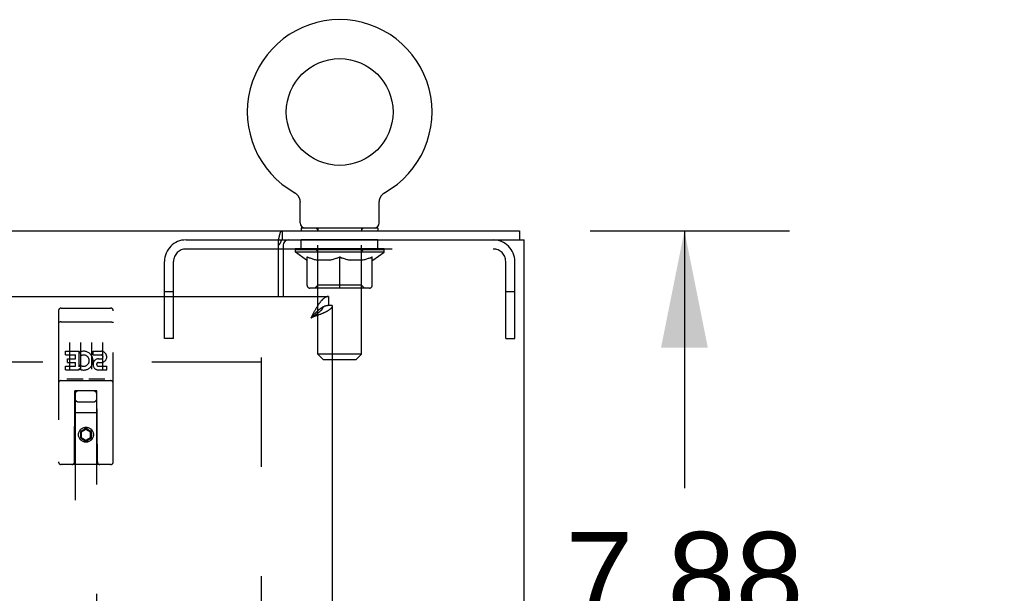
# Model space of a CAD drawing. Header units: inches. Extents: x 0 to 227, y 0 to 147.
# Tile 26 of 34: x 96 to 107, y 106 to 113. Entities that reach past the tile are written whole.
import ezdxf

# ---------------------------------------------------------------- set-up
doc = ezdxf.new("R2010")
doc.units = ezdxf.units.IN
doc.header["$LTSCALE"] = 12.466667
doc.header["$MEASUREMENT"] = 0
doc.linetypes.add('HIDDEN', pattern=[0.2, 0.1, -0.1])
doc.layers.get('0').update_dxf_attribs({"linetype": 'CONTINUOUS'})
for name, color, linetype in [('02___PRT_ALL_AXES', 7, 'CONTINUOUS'), ('DEFAULT_2', 8, 'HIDDEN'), ('DIMENSIONS', 7, 'CONTINUOUS')]:
    doc.layers.add(name, color=color, linetype=linetype)
doc.styles.get("Standard").update_dxf_attribs({"font": 'arial.ttf'})
doc.dimstyles.new('DIMSTYLE_1', dxfattribs={"dimtxt": 1, "dimasz": 1.333333, "dimexe": 0.09, "dimexo": 0.07, "dimgap": 0.0375, "dimtad": 0, "dimtih": 1, "dimtoh": 1, "dimzin": 4, "dimdsep": 46, "dimtxsty": 'Standard', "dimblk": '_FILLED', "dimblk1": '_FILLED', "dimblk2": '_FILLED', "dimcen": 0.09, "dimazin": 1, "dimtfac": 1, "dimtdec": 3, "dimtofl": 0, "dimtmove": 0, "dimatfit": 3, "dimldrblk": '_FILLED', "dimfxl": 0, "dimtolj": 1, "dimtzin": 4, "dimarcsym": 0})

# ---------------------------------------------------------------- blocks, each defined once
blk = doc.blocks.new('_FILLED')
at = {"color": 0, "linetype": 'ByBlock'}
blk.add_solid([(0, 0), (-1, 0.2), (-1, -0.2)], dxfattribs=at)
blk = doc.blocks.new('*D6')
at = {"layer": 'DIMENSIONS', "color": 2, "linetype": 'Continuous'}
for p, q in [((95.583, 88.991), (92.592, 88.991)), ((99.208, 88.991), (101.875, 88.991))]:
    blk.add_line(p, q, dxfattribs=at)
at = {"layer": 'DIMENSIONS', "color": 2, "linetype": 'Continuous', "xscale": 1.3333333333, "yscale": 1.3333333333, "zscale": 1.3333333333}
blk.add_blockref('_FILLED', (95.583, 88.991), dxfattribs=at)
at = {"layer": 'DIMENSIONS', "color": 2, "linetype": 'Continuous', "xscale": 1.3333333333, "yscale": 1.3333333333, "zscale": 1.3333333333, "rotation": 180}
blk.add_blockref('_FILLED', (99.208, 88.991), dxfattribs=at)
at = {"layer": 'DIMENSIONS', "color": 2, "linetype": 'Continuous', "insert": (92.092, 89.491), "char_height": 1, "width": 2.71747, "attachment_point": 3, "line_spacing_factor": 0.9}
blk.add_mtext('3.63', dxfattribs=at)
blk = doc.blocks.new('*D19')
at = {"layer": 'DIMENSIONS', "color": 2, "linetype": 'Continuous'}
for p, q in [((102.152, 110.304), (104.427, 110.304)), ((103.227, 110.304), (103.227, 107.366)), ((103.227, 102.428), (103.227, 105.366)), ((100.814, 102.428), (104.427, 102.428))]:
    blk.add_line(p, q, dxfattribs=at)
at = {"layer": 'DIMENSIONS', "color": 2, "linetype": 'Continuous', "xscale": 1.3333333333, "yscale": 1.3333333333, "zscale": 1.3333333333}
for p, rotation in [((103.227, 110.304), 90), ((103.227, 102.428), 270)]:
    blk.add_blockref('_FILLED', p, dxfattribs=dict(at, rotation=rotation))
at = {"layer": 'DIMENSIONS', "color": 2, "linetype": 'Continuous', "insert": (103.227, 106.866), "char_height": 1, "width": 2.71747, "attachment_point": 2, "line_spacing_factor": 0.9}
blk.add_mtext('7.88', dxfattribs=at)
blk = doc.blocks.new('*D20')
at = {"layer": 'DIMENSIONS', "color": 2, "linetype": 'Continuous'}
for p, q in [((100.021, 97.063), (100.021, 94.834)), ((100.021, 96.034), (97.354, 96.034)), ((101.396, 96.034), (103.661, 96.034))]:
    blk.add_line(p, q, dxfattribs=at)
at = {"layer": 'DIMENSIONS', "color": 2, "linetype": 'Continuous', "xscale": 1.3333333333, "yscale": 1.3333333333, "zscale": 1.3333333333}
blk.add_blockref('_FILLED', (100.021, 96.034), dxfattribs=at)
at = {"layer": 'DIMENSIONS', "color": 2, "linetype": 'Continuous', "xscale": 1.3333333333, "yscale": 1.3333333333, "zscale": 1.3333333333, "rotation": 180}
blk.add_blockref('_FILLED', (101.396, 96.034), dxfattribs=at)
at = {"layer": 'DIMENSIONS', "color": 2, "linetype": 'Continuous', "insert": (105.52, 96.534), "char_height": 1, "width": 2.71747, "attachment_point": 2, "line_spacing_factor": 0.9}
blk.add_mtext('1.37', dxfattribs=at)

msp = doc.modelspace()

# ---------------------------------------------------------------- linework, layer by layer
at = {"color": 7, "linetype": 'Continuous'}
for p, q in [((98.776, 110.738), (98.776, 110.738)), ((98.776, 110.738), (98.779, 110.737)), ((98.779, 110.737), (98.782, 110.735)), ((98.782, 110.735), (98.784, 110.734)), ((98.784, 110.734), (98.787, 110.731)), ((98.787, 110.731), (98.791, 110.729)), ((98.791, 110.729), (98.794, 110.726)), ((98.794, 110.726), (98.798, 110.723)), ((98.798, 110.723), (98.801, 110.72)), ((98.801, 110.72), (98.804, 110.717)), ((98.804, 110.717), (98.807, 110.714)), ((98.807, 110.714), (98.81, 110.71)), ((98.81, 110.71), (98.813, 110.707)), ((98.813, 110.707), (98.816, 110.703)), ((98.816, 110.703), (98.818, 110.7)), ((98.818, 110.7), (98.821, 110.696)), ((99.763, 110.696), (99.766, 110.7)), ((99.766, 110.7), (99.768, 110.703)), ((99.768, 110.703), (99.771, 110.707)), ((99.771, 110.707), (99.774, 110.71)), ((99.774, 110.71), (99.777, 110.714)), ((99.777, 110.714), (99.78, 110.717)), ((99.78, 110.717), (99.783, 110.72)), ((99.783, 110.72), (99.786, 110.723)), ((99.786, 110.723), (99.79, 110.726)), ((99.789, 110.726), (99.793, 110.729)), ((99.793, 110.729), (99.797, 110.731)), ((99.797, 110.731), (99.8, 110.734)), ((99.8, 110.734), (99.802, 110.735)), ((99.8, 110.734), (99.802, 110.735)), ((99.802, 110.735), (99.805, 110.737)), ((99.805, 110.737), (99.808, 110.738)), ((99.808, 110.738), (99.808, 110.738)), ((98.821, 110.696), (98.823, 110.692)), ((98.823, 110.692), (98.825, 110.688)), ((98.825, 110.688), (98.827, 110.684)), ((98.827, 110.684), (98.829, 110.68)), ((98.829, 110.68), (98.831, 110.676)), ((98.831, 110.676), (98.832, 110.672)), ((98.832, 110.672), (98.834, 110.668)), ((98.834, 110.668), (98.835, 110.664)), ((98.835, 110.664), (98.836, 110.659)), ((98.837, 110.655), (98.838, 110.651)), ((98.84, 110.394), (98.84, 110.629)), ((99.744, 110.629), (99.744, 110.633)), ((99.744, 110.394), (99.744, 110.629)), ((99.745, 110.642), (99.745, 110.646)), ((99.747, 110.655), (99.748, 110.66)), ((99.748, 110.659), (99.749, 110.664)), ((99.749, 110.664), (99.75, 110.668)), ((99.75, 110.668), (99.752, 110.672)), ((99.752, 110.672), (99.753, 110.676)), ((99.753, 110.676), (99.755, 110.68)), ((99.755, 110.68), (99.757, 110.684)), ((99.757, 110.684), (99.759, 110.688)), ((99.759, 110.688), (99.761, 110.692)), ((99.761, 110.692), (99.763, 110.696)), ((40.448, 110.304), (101.344, 110.304)), ((98.639, 110.2), (98.639, 110.304)), ((98.854, 110.334), (98.854, 110.304)), ((99.729, 110.334), (98.854, 110.334)), ((99.729, 110.334), (99.729, 110.304)), ((101.344, 110.304), (101.344, 110.2)), ((98.593, 109.554), (98.593, 110.207)), ((98.593, 110.096), (98.646, 110.096)), ((99.166, 109.554), (99.166, 109.45)), ((99.104, 109.434), (99.102, 109.432)), ((99.208, 109.45), (99.166, 109.45)), ((98.978, 109.325), (98.962, 109.307)), ((98.97, 109.312), (98.962, 109.307)), ((98.983, 109.32), (98.97, 109.312)), ((98.988, 109.336), (98.978, 109.325)), ((98.991, 109.325), (98.983, 109.32)), ((98.995, 109.343), (98.988, 109.336)), ((98.999, 109.331), (98.991, 109.325)), ((99.002, 109.35), (98.995, 109.343)), ((99.007, 109.336), (98.999, 109.331))]:
    msp.add_line(p, q, dxfattribs=at)
at = {"color": 3, "linetype": 'Continuous'}
for p, q in [((98.639, 110.2), (101.396, 110.2)), ((101.396, 50.408), (101.396, 110.2)), ((98.646, 110.137), (98.646, 109.554)), ((70.688, 109.554), (99.166, 109.554)), ((98.992, 109.363), (98.985, 109.351)), ((99.208, 109.45), (99.208, 51.158)), ((98.978, 109.338), (98.962, 109.307)), ((98.986, 109.316), (98.962, 109.307)), ((98.985, 109.351), (98.978, 109.338)), ((99.004, 109.323), (98.986, 109.316)), ((99.016, 109.327), (99.004, 109.323)), ((99.028, 109.332), (99.016, 109.327)), ((99.039, 109.336), (99.028, 109.332)), ((99.051, 109.34), (99.039, 109.336))]:
    msp.add_line(p, q, dxfattribs=at)
at = {"color": 7, "linetype": 'Continuous'}
for points in [[(98.836, 110.66), (98.837, 110.655), (98.838, 110.651), (98.839, 110.646), (98.839, 110.642), (98.84, 110.638), (98.84, 110.633), (98.84, 110.629)], [(98.839, 110.642), (98.84, 110.638), (98.84, 110.633)], [(99.744, 110.633), (99.744, 110.638), (99.745, 110.642), (99.745, 110.646), (99.746, 110.651), (99.747, 110.655)], [(98.605, 110.243), (98.607, 110.253), (98.609, 110.258), (98.61, 110.263), (98.611, 110.268), (98.613, 110.273), (98.614, 110.278), (98.616, 110.282), (98.617, 110.286), (98.619, 110.289), (98.621, 110.292), (98.623, 110.295), (98.625, 110.298), (98.627, 110.3), (98.63, 110.301), (98.632, 110.302), (98.634, 110.303), (98.637, 110.303), (98.639, 110.304)], [(98.593, 110.207), (98.595, 110.209), (98.596, 110.212), (98.597, 110.215), (98.599, 110.219), (98.6, 110.223), (98.602, 110.228), (98.603, 110.233), (98.604, 110.238), (98.605, 110.243)], [(99.102, 109.432), (99.1, 109.432), (99.097, 109.43), (99.094, 109.428), (99.091, 109.426), (99.087, 109.424), (99.084, 109.422), (99.081, 109.42), (99.077, 109.417), (99.074, 109.415), (99.071, 109.413), (99.068, 109.41), (99.064, 109.408), (99.061, 109.405), (99.058, 109.403), (99.054, 109.4), (99.051, 109.397), (99.048, 109.394), (99.044, 109.391), (99.041, 109.388), (99.038, 109.385), (99.035, 109.382), (99.031, 109.379), (99.028, 109.376), (99.025, 109.373), (99.021, 109.37), (99.018, 109.367), (99.015, 109.363), (99.011, 109.36), (99.008, 109.357), (99.002, 109.35)], [(99.102, 109.432), (99.102, 109.431), (99.101, 109.428), (99.1, 109.426), (99.098, 109.423), (99.097, 109.42), (99.096, 109.418), (99.094, 109.415), (99.093, 109.413), (99.091, 109.41), (99.089, 109.407), (99.087, 109.405), (99.085, 109.402), (99.083, 109.399), (99.081, 109.397), (99.079, 109.394), (99.076, 109.391), (99.074, 109.389), (99.071, 109.386), (99.068, 109.384), (99.066, 109.381), (99.063, 109.378), (99.06, 109.376), (99.057, 109.373), (99.054, 109.37), (99.05, 109.368), (99.047, 109.365), (99.044, 109.362), (99.04, 109.36), (99.037, 109.357), (99.033, 109.355), (99.03, 109.352), (99.026, 109.349), (99.022, 109.347), (99.018, 109.344), (99.015, 109.341), (99.011, 109.339), (99.007, 109.336)], [(99.166, 109.45), (99.163, 109.449), (99.16, 109.449), (99.157, 109.449), (99.153, 109.449), (99.15, 109.448), (99.147, 109.448), (99.143, 109.447), (99.14, 109.447), (99.137, 109.446), (99.133, 109.445), (99.13, 109.444), (99.127, 109.443), (99.124, 109.442), (99.12, 109.441), (99.117, 109.439), (99.114, 109.438), (99.11, 109.437), (99.107, 109.435), (99.104, 109.434)]]:
    msp.add_lwpolyline(points, dxfattribs=at)
at = {"color": 3, "linetype": 'Continuous'}
for points in [[(98.593, 110.144), (98.596, 110.144), (98.598, 110.145), (98.6, 110.146), (98.602, 110.147), (98.604, 110.148), (98.606, 110.15), (98.608, 110.152), (98.61, 110.154), (98.611, 110.156), (98.613, 110.158), (98.614, 110.161), (98.616, 110.163), (98.617, 110.166), (98.618, 110.169), (98.62, 110.172), (98.621, 110.175)], [(98.621, 110.175), (98.623, 110.181), (98.624, 110.183), (98.625, 110.186), (98.626, 110.189), (98.628, 110.191), (98.629, 110.193), (98.63, 110.195), (98.632, 110.196), (98.633, 110.198), (98.635, 110.199), (98.636, 110.199), (98.638, 110.199), (98.639, 110.2)], [(99.166, 109.554), (99.163, 109.553), (99.16, 109.553), (99.157, 109.553), (99.153, 109.552), (99.15, 109.552), (99.147, 109.551), (99.143, 109.55), (99.14, 109.548), (99.137, 109.547), (99.133, 109.546), (99.13, 109.544), (99.127, 109.542), (99.124, 109.54), (99.12, 109.538), (99.117, 109.536), (99.114, 109.534), (99.11, 109.531), (99.107, 109.528), (99.104, 109.526), (99.1, 109.523), (99.097, 109.519), (99.094, 109.516), (99.091, 109.513), (99.087, 109.509), (99.084, 109.506), (99.081, 109.502), (99.077, 109.498), (99.074, 109.494), (99.071, 109.49), (99.068, 109.486), (99.064, 109.481), (99.061, 109.477), (99.058, 109.472), (99.054, 109.468), (99.051, 109.463), (99.048, 109.458), (99.044, 109.453)], [(99.044, 109.453), (99.041, 109.448), (99.038, 109.443), (99.035, 109.437), (99.031, 109.432), (99.028, 109.427), (99.025, 109.421), (99.021, 109.416), (99.018, 109.41), (99.015, 109.404), (99.011, 109.398), (99.008, 109.393), (99.005, 109.387), (99.002, 109.381), (98.998, 109.375), (98.992, 109.363)], [(99.109, 109.365), (99.104, 109.363), (99.099, 109.36), (99.094, 109.358), (99.089, 109.356), (99.083, 109.354), (99.078, 109.352), (99.073, 109.349), (99.067, 109.347)], [(99.208, 109.45), (99.208, 109.447), (99.208, 109.445), (99.208, 109.443), (99.207, 109.441), (99.207, 109.438), (99.206, 109.436), (99.205, 109.434), (99.204, 109.432), (99.202, 109.429), (99.201, 109.427), (99.2, 109.425), (99.198, 109.423), (99.196, 109.421), (99.194, 109.418), (99.192, 109.416), (99.19, 109.414), (99.187, 109.412), (99.185, 109.409), (99.182, 109.407), (99.179, 109.405), (99.176, 109.403), (99.173, 109.401), (99.17, 109.398), (99.167, 109.396), (99.163, 109.394), (99.16, 109.392), (99.156, 109.389), (99.153, 109.387), (99.149, 109.385), (99.145, 109.383), (99.14, 109.381), (99.136, 109.378), (99.132, 109.376), (99.127, 109.374), (99.123, 109.372), (99.118, 109.369), (99.114, 109.367), (99.109, 109.365)], [(99.067, 109.347), (99.056, 109.343), (99.051, 109.34)]]:
    msp.add_lwpolyline(points, dxfattribs=at)
at = {"color": 7, "linetype": 'Continuous'}
msp.add_circle((99.292, 111.658), 0.609, dxfattribs=at)
for centre, radius, start, end in [((99.292, 111.658), 1.054, 299.1042, 240.8958), ((98.9, 110.394), 0.06, 180, 270), ((99.684, 110.394), 0.06, 270, 360)]:
    msp.add_arc(centre, radius, start, end, dxfattribs=at)
at = {"color": 3, "linetype": 'Continuous'}
msp.add_arc((98.709, 110.137), 0.0625, 90, 180, dxfattribs=at)
at = {"layer": '02___PRT_ALL_AXES', "color": 8, "linetype": 'HIDDEN'}
for p, q in [((98.854, 110.096), (98.854, 110.2)), ((99.729, 110.2), (98.854, 110.2)), ((99.729, 110.096), (99.729, 110.2)), ((99.729, 110.096), (98.854, 110.096)), ((96.113, 109.421), (96.678, 109.421)), ((96.164, 108.886), (96.164, 108.928)), ((96.164, 108.928), (96.32, 108.928)), ((96.32, 108.751), (96.32, 108.928)), ((96.345, 108.88), (96.328, 108.919)), ((96.477, 108.886), (96.477, 108.928)), ((96.477, 108.928), (96.569, 108.928)), ((96.164, 108.886), (96.278, 108.886)), ((96.185, 108.801), (96.185, 108.843)), ((96.185, 108.843), (96.278, 108.843)), ((96.185, 108.801), (96.278, 108.801)), ((96.278, 108.843), (96.278, 108.886)), ((96.278, 108.757), (96.278, 108.801)), ((96.477, 108.886), (96.569, 108.886)), ((96.536, 108.801), (96.583, 108.801)), ((96.54, 108.842), (96.569, 108.842)), ((96.164, 108.715), (96.164, 108.757)), ((96.164, 108.757), (96.278, 108.757)), ((96.164, 108.715), (96.32, 108.715)), ((96.32, 108.751), (96.333, 108.769)), ((96.32, 108.715), (96.32, 108.727)), ((96.324, 108.726), (96.32, 108.727)), ((96.54, 108.757), (96.633, 108.757)), ((96.54, 108.715), (96.633, 108.715)), ((96.633, 108.715), (96.633, 108.757)), ((96.113, 108.593), (96.678, 108.593))]:
    msp.add_line(p, q, dxfattribs=at)
msp.add_circle((96.396, 107.976), 0.085, dxfattribs=at)
for centre, radius, start, end in [((96.37, 108.821), 0.107, 244.2636, 113.4027), ((96.569, 108.864), 0.0644, 282.2995, 90.0775), ((96.37, 108.821), 0.0639, 234.8895, 113.4026), ((96.54, 108.778), 0.0635, 90, 270), ((96.54, 108.779), 0.0219, 100.307, 270), ((96.569, 108.864), 0.0219, 269.9011, 90)]:
    msp.add_arc(centre, radius, start, end, dxfattribs=at)
at = {"layer": 'DEFAULT_2', "color": 8, "linetype": 'HIDDEN'}
for p, q in [((98.776, 110.738), (98.776, 110.738)), ((98.782, 110.735), (98.784, 110.734)), ((99.042, 110.334), (99.042, 110.304)), ((99.043, 108.894), (99.043, 110.304)), ((99.541, 108.894), (99.541, 110.304)), ((99.542, 110.334), (99.542, 110.304)), ((97.538, 110.2), (98.639, 110.2)), ((97.538, 110.096), (98.593, 110.096)), ((98.646, 110.096), (101.045, 110.096)), ((98.786, 110.058), (98.786, 110.096)), ((99.798, 110.058), (98.786, 110.058)), ((98.913, 109.969), (98.786, 110.058)), ((98.793, 110.09), (98.793, 110.096)), ((98.8, 110.088), (98.8, 110.09)), ((98.8, 110.088), (99.784, 110.088)), ((98.807, 110.088), (98.807, 110.09)), ((98.808, 110.088), (98.808, 110.09)), ((98.816, 110.09), (98.816, 110.096)), ((98.829, 110.088), (98.829, 110.09)), ((98.831, 110.088), (98.831, 110.09)), ((98.854, 110.09), (98.854, 110.096)), ((98.865, 110.088), (98.865, 110.09)), ((98.867, 110.088), (98.867, 110.09)), ((99.031, 110.09), (98.87, 110.09)), ((98.904, 110.09), (98.904, 110.096)), ((98.905, 110.088), (98.905, 110.09)), ((98.906, 110.088), (98.906, 110.09)), ((98.908, 110.088), (98.908, 110.09)), ((98.914, 110.088), (98.914, 110.09)), ((98.914, 110.088), (98.914, 110.09)), ((98.917, 110.088), (98.917, 110.09)), ((98.919, 110.088), (98.919, 110.091)), ((98.923, 110.088), (98.923, 110.09)), ((98.934, 110.088), (98.934, 110.09)), ((98.949, 110.088), (98.949, 110.092)), ((98.949, 110.088), (98.949, 110.09)), ((98.965, 110.088), (98.965, 110.09)), ((98.967, 110.09), (98.967, 110.096)), ((98.974, 110.088), (98.974, 110.09)), ((98.978, 110.088), (98.978, 110.09)), ((98.985, 110.088), (98.985, 110.09)), ((98.994, 110.088), (98.994, 110.093)), ((99.006, 110.088), (99.006, 110.09)), ((99.009, 110.088), (99.009, 110.09)), ((99.031, 110.088), (99.031, 110.09)), ((99.084, 110.09), (99.035, 110.09)), ((99.039, 110.09), (99.039, 110.096)), ((99.042, 109.681), (99.042, 110.056)), ((99.044, 110.088), (99.044, 110.09)), ((99.048, 110.088), (99.048, 110.09)), ((99.053, 110.088), (99.053, 110.094)), ((99.056, 110.088), (99.056, 110.09)), ((99.065, 110.088), (99.065, 110.09)), ((99.084, 110.088), (99.084, 110.09)), ((99.144, 110.09), (99.097, 110.09)), ((99.113, 110.088), (99.113, 110.09)), ((99.119, 110.09), (99.119, 110.096)), ((99.122, 110.088), (99.122, 110.09)), ((99.124, 110.088), (99.124, 110.095)), ((99.126, 110.088), (99.126, 110.09)), ((99.132, 110.088), (99.132, 110.09)), ((99.144, 110.088), (99.144, 110.09)), ((99.208, 110.09), (99.165, 110.09)), ((99.175, 110.088), (99.175, 110.09)), ((99.2, 110.09), (99.292, 110.096)), ((99.204, 110.09), (99.204, 110.096)), ((99.204, 110.095), (99.204, 110.096)), ((99.204, 110.09), (99.204, 110.095)), ((99.204, 110.088), (99.204, 110.09)), ((99.208, 110.088), (99.208, 110.09)), ((99.208, 110.088), (99.208, 110.09)), ((99.209, 110.088), (99.209, 110.09)), ((99.275, 110.09), (99.237, 110.09)), ((99.241, 110.088), (99.241, 110.09)), ((99.275, 110.088), (99.275, 110.09)), ((99.29, 110.09), (99.29, 110.09)), ((99.29, 110.088), (99.29, 110.09)), ((99.29, 110.088), (99.29, 110.09)), ((99.292, 110.09), (99.292, 110.096)), ((99.294, 110.088), (99.294, 110.09)), ((99.294, 110.088), (99.294, 110.09)), ((99.294, 110.09), (99.294, 110.09)), ((99.296, 110.09), (99.347, 110.09)), ((99.309, 110.088), (99.309, 110.09)), ((99.321, 110.09), (99.321, 110.094)), ((99.321, 110.094), (99.383, 110.09)), ((99.338, 110.09), (99.338, 110.093)), ((99.343, 110.088), (99.343, 110.09)), ((99.375, 110.088), (99.375, 110.09)), ((99.375, 110.088), (99.375, 110.09)), ((99.376, 110.088), (99.376, 110.09)), ((99.376, 110.09), (99.419, 110.09)), ((99.379, 110.095), (99.38, 110.096)), ((99.379, 110.09), (99.379, 110.095)), ((99.379, 110.088), (99.379, 110.09)), ((99.38, 110.09), (99.38, 110.096)), ((99.409, 110.088), (99.409, 110.09)), ((99.44, 110.088), (99.44, 110.09)), ((99.44, 110.09), (99.487, 110.09)), ((99.452, 110.088), (99.452, 110.09)), ((99.458, 110.088), (99.458, 110.09)), ((99.46, 110.088), (99.46, 110.095)), ((99.462, 110.088), (99.462, 110.09)), ((99.465, 110.09), (99.465, 110.096)), ((99.471, 110.088), (99.471, 110.09)), ((99.5, 110.088), (99.5, 110.09)), ((99.5, 110.09), (99.549, 110.09)), ((99.519, 110.088), (99.519, 110.09)), ((99.528, 110.088), (99.528, 110.09)), ((99.531, 110.088), (99.531, 110.094)), ((99.536, 110.088), (99.536, 110.09)), ((99.54, 110.088), (99.54, 110.09)), ((99.542, 109.681), (99.542, 110.056)), ((99.545, 110.09), (99.545, 110.096)), ((99.553, 110.088), (99.553, 110.09)), ((99.553, 110.09), (99.714, 110.09)), ((99.575, 110.088), (99.575, 110.09)), ((99.577, 110.088), (99.577, 110.09)), ((99.59, 110.088), (99.59, 110.093)), ((99.599, 110.088), (99.599, 110.09)), ((99.606, 110.088), (99.606, 110.09)), ((99.61, 110.088), (99.61, 110.09)), ((99.617, 110.09), (99.617, 110.096)), ((99.618, 110.088), (99.618, 110.09)), ((99.635, 110.088), (99.635, 110.092)), ((99.635, 110.088), (99.635, 110.09)), ((99.65, 110.088), (99.65, 110.09)), ((99.661, 110.088), (99.661, 110.09)), ((99.664, 110.088), (99.664, 110.091)), ((99.667, 110.088), (99.667, 110.09)), ((99.67, 110.088), (99.67, 110.09)), ((99.67, 110.088), (99.67, 110.09)), ((99.671, 109.969), (99.798, 110.058)), ((99.676, 110.088), (99.676, 110.09)), ((99.678, 110.088), (99.678, 110.09)), ((99.679, 110.088), (99.679, 110.09)), ((99.68, 110.09), (99.68, 110.096)), ((99.717, 110.088), (99.717, 110.09)), ((99.719, 110.088), (99.719, 110.09)), ((99.73, 110.09), (99.73, 110.096)), ((99.753, 110.088), (99.753, 110.09)), ((99.755, 110.088), (99.755, 110.09)), ((99.768, 110.09), (99.768, 110.096)), ((99.776, 110.088), (99.776, 110.09)), ((99.776, 110.088), (99.776, 110.09)), ((99.784, 110.088), (99.784, 110.09)), ((99.79, 110.09), (99.79, 110.096)), ((99.798, 110.058), (99.798, 110.096)), ((97.292, 109.075), (97.292, 109.953)), ((97.396, 109.075), (97.396, 109.953)), ((98.913, 109.969), (98.921, 109.969)), ((98.921, 109.679), (98.921, 110.004)), ((99.179, 109.969), (99.035, 109.969)), ((99.292, 109.649), (99.292, 110.004)), ((99.549, 109.969), (99.405, 109.969)), ((99.662, 109.679), (99.662, 110.004)), ((99.662, 109.969), (99.671, 109.969)), ((101.188, 109.075), (101.188, 109.953)), ((101.292, 109.075), (101.292, 109.953)), ((97.396, 109.605), (97.292, 109.605)), ((99.633, 109.649), (98.951, 109.649)), ((99.042, 109.681), (99.01, 109.649)), ((99.542, 109.681), (99.042, 109.681)), ((99.542, 109.681), (99.574, 109.649)), ((101.292, 109.605), (101.188, 109.605)), ((96.083, 109.391), (96.083, 107.666)), ((96.178, 109.421), (96.363, 109.421)), ((96.428, 109.421), (96.613, 109.421)), ((96.708, 107.666), (96.708, 109.391)), ((96.1, 109.262), (96.099, 109.262)), ((96.101, 109.262), (96.1, 109.262)), ((96.102, 109.262), (96.101, 109.262)), ((96.103, 109.263), (96.102, 109.262)), ((96.102, 109.262), (96.102, 109.262)), ((96.104, 109.263), (96.103, 109.263)), ((96.105, 109.263), (96.104, 109.263)), ((96.106, 109.263), (96.105, 109.263)), ((96.106, 109.263), (96.106, 109.263)), ((96.107, 109.263), (96.106, 109.263)), ((96.108, 109.263), (96.107, 109.263)), ((96.109, 109.263), (96.108, 109.263)), ((96.11, 109.263), (96.109, 109.263)), ((96.111, 109.263), (96.11, 109.263)), ((96.111, 109.263), (96.111, 109.263)), ((96.112, 109.263), (96.111, 109.263)), ((96.113, 109.263), (96.112, 109.263)), ((96.113, 109.263), (96.678, 109.263)), ((96.678, 109.263), (96.679, 109.263)), ((96.679, 109.263), (96.68, 109.263)), ((96.68, 109.263), (96.681, 109.263)), ((96.681, 109.263), (96.682, 109.263)), ((96.682, 109.263), (96.683, 109.263)), ((96.683, 109.263), (96.683, 109.263)), ((96.685, 109.263), (96.686, 109.263)), ((96.686, 109.263), (96.686, 109.263)), ((96.686, 109.263), (96.687, 109.263)), ((96.687, 109.263), (96.688, 109.263)), ((96.688, 109.263), (96.689, 109.263)), ((96.689, 109.263), (96.69, 109.262)), ((96.69, 109.262), (96.69, 109.262)), ((96.69, 109.262), (96.691, 109.262)), ((96.691, 109.262), (96.692, 109.262)), ((96.208, 109.03), (96.208, 108.724)), ((96.333, 109.03), (96.333, 108.724)), ((96.458, 109.03), (96.458, 108.724)), ((96.583, 109.03), (96.583, 108.724)), ((97.396, 109.075), (97.292, 109.075)), ((101.188, 109.075), (101.292, 109.075)), ((98.396, 108.804), (71.917, 108.804)), ((98.396, 108.856), (98.396, 51.752)), ((99.541, 108.894), (99.043, 108.894)), ((99.103, 108.834), (99.043, 108.894)), ((99.103, 108.834), (99.481, 108.834)), ((99.481, 108.834), (99.541, 108.894)), ((96.113, 108.593), (96.678, 108.593)), ((96.357, 108.609), (96.185, 108.609)), ((96.607, 108.609), (96.435, 108.609)), ((96.266, 107.666), (96.269, 108.476)), ((96.271, 108.476), (96.269, 108.476)), ((96.271, 108.476), (96.271, 82.474)), ((96.521, 108.476), (96.271, 108.476)), ((96.521, 82.474), (96.521, 108.476)), ((96.522, 108.476), (96.521, 108.476)), ((96.526, 107.666), (96.522, 108.476)), ((96.311, 108.351), (96.481, 108.351)), ((96.524, 108.226), (96.268, 108.226)), ((96.396, 108.048), (96.333, 108.012)), ((96.333, 108.012), (96.333, 107.94)), ((96.333, 108.012), (96.343, 108.006)), ((96.396, 108.036), (96.343, 108.006)), ((96.343, 108.006), (96.343, 107.945)), ((96.396, 108.048), (96.396, 108.036)), ((96.458, 108.012), (96.396, 108.048)), ((96.448, 108.006), (96.396, 108.036)), ((96.458, 108.012), (96.448, 108.006)), ((96.448, 107.945), (96.448, 108.006)), ((96.458, 107.94), (96.458, 108.012)), ((96.333, 107.94), (96.343, 107.945)), ((96.333, 107.94), (96.396, 107.904)), ((96.343, 107.945), (96.396, 107.915)), ((96.396, 107.915), (96.448, 107.945)), ((96.396, 107.904), (96.458, 107.94)), ((96.396, 107.904), (96.396, 107.915)), ((96.458, 107.94), (96.448, 107.945)), ((96.678, 107.636), (96.113, 107.636))]:
    msp.add_line(p, q, dxfattribs=at)
for points in [[(98.921, 110.004), (98.942, 109.996), (98.962, 109.989), (98.982, 109.982), (99.002, 109.977), (99.022, 109.973), (99.041, 109.969)], [(99.035, 109.969), (99.017, 109.973), (98.998, 109.977), (98.979, 109.983), (98.96, 109.989), (98.941, 109.995), (98.921, 110.003)], [(99.171, 109.969), (99.191, 109.973), (99.211, 109.977), (99.231, 109.983), (99.251, 109.989), (99.271, 109.996), (99.292, 110.004)], [(99.292, 110.003), (99.273, 109.995), (99.253, 109.988), (99.235, 109.982), (99.216, 109.977), (99.197, 109.973), (99.179, 109.969)], [(99.292, 110.004), (99.313, 109.996), (99.333, 109.989), (99.353, 109.982), (99.373, 109.977), (99.393, 109.973), (99.413, 109.969)], [(99.405, 109.969), (99.386, 109.973), (99.368, 109.977), (99.349, 109.982), (99.33, 109.988), (99.311, 109.995), (99.292, 110.003)], [(99.543, 109.969), (99.562, 109.973), (99.582, 109.977), (99.602, 109.982), (99.622, 109.989), (99.642, 109.996), (99.662, 110.004)], [(99.662, 110.003), (99.643, 109.995), (99.624, 109.988), (99.605, 109.982), (99.586, 109.977), (99.567, 109.973), (99.549, 109.969)], [(96.099, 109.262), (96.099, 109.262), (96.099, 109.262), (96.098, 109.262), (96.098, 109.262), (96.097, 109.262), (96.097, 109.262), (96.097, 109.262), (96.096, 109.262), (96.096, 109.262), (96.096, 109.262), (96.095, 109.262), (96.095, 109.261), (96.095, 109.261), (96.094, 109.261), (96.094, 109.261), (96.094, 109.261), (96.093, 109.261), (96.093, 109.261), (96.093, 109.261), (96.093, 109.261), (96.092, 109.261), (96.092, 109.261), (96.092, 109.261), (96.091, 109.261), (96.091, 109.261), (96.091, 109.26), (96.091, 109.26), (96.09, 109.26), (96.09, 109.26), (96.09, 109.26), (96.089, 109.26), (96.089, 109.26), (96.089, 109.26), (96.089, 109.26), (96.089, 109.26), (96.088, 109.26), (96.088, 109.26), (96.088, 109.259), (96.088, 109.259), (96.087, 109.259), (96.087, 109.259), (96.087, 109.259), (96.087, 109.259), (96.087, 109.259), (96.086, 109.259), (96.086, 109.259), (96.086, 109.259), (96.086, 109.259), (96.086, 109.258), (96.086, 109.258), (96.085, 109.258), (96.085, 109.258), (96.085, 109.258), (96.085, 109.258), (96.085, 109.258), (96.085, 109.258), (96.085, 109.258), (96.085, 109.258), (96.084, 109.257), (96.084, 109.257), (96.084, 109.257), (96.084, 109.257), (96.084, 109.257), (96.084, 109.257), (96.084, 109.257), (96.084, 109.257), (96.084, 109.257), (96.084, 109.257), (96.084, 109.256), (96.084, 109.256), (96.084, 109.256), (96.084, 109.256), (96.084, 109.256), (96.083, 109.256), (96.083, 109.256), (96.083, 109.256), (96.083, 109.256)], [(96.683, 109.263), (96.684, 109.263), (96.685, 109.263)], [(96.692, 109.262), (96.693, 109.262), (96.693, 109.262), (96.693, 109.262), (96.694, 109.262), (96.694, 109.262), (96.694, 109.262), (96.695, 109.262), (96.695, 109.262), (96.695, 109.262), (96.696, 109.262), (96.696, 109.262), (96.696, 109.262), (96.697, 109.261), (96.697, 109.261), (96.697, 109.261), (96.698, 109.261), (96.698, 109.261), (96.698, 109.261), (96.699, 109.261), (96.699, 109.261), (96.699, 109.261), (96.7, 109.261), (96.7, 109.261), (96.7, 109.261), (96.701, 109.261), (96.701, 109.261), (96.701, 109.26), (96.701, 109.26), (96.702, 109.26), (96.702, 109.26), (96.702, 109.26), (96.702, 109.26), (96.703, 109.26), (96.703, 109.26), (96.703, 109.26), (96.703, 109.26), (96.704, 109.26), (96.704, 109.26), (96.704, 109.259), (96.704, 109.259), (96.705, 109.259), (96.705, 109.259), (96.705, 109.259), (96.705, 109.259), (96.705, 109.259), (96.705, 109.259), (96.706, 109.259), (96.706, 109.259), (96.706, 109.259), (96.706, 109.258), (96.706, 109.258), (96.706, 109.258), (96.707, 109.258), (96.707, 109.258), (96.707, 109.258), (96.707, 109.258), (96.707, 109.258), (96.707, 109.258), (96.707, 109.258), (96.708, 109.257), (96.708, 109.257), (96.708, 109.257), (96.708, 109.257), (96.708, 109.257), (96.708, 109.257), (96.708, 109.257), (96.708, 109.257), (96.708, 109.257), (96.708, 109.257), (96.708, 109.256), (96.708, 109.256), (96.708, 109.256), (96.708, 109.256), (96.708, 109.256), (96.708, 109.256), (96.708, 109.256), (96.708, 109.256), (96.708, 109.256)], [(96.185, 108.609), (96.185, 108.609), (96.185, 108.609), (96.184, 108.609), (96.184, 108.609), (96.184, 108.609), (96.184, 108.609), (96.184, 108.609), (96.183, 108.609), (96.183, 108.609), (96.183, 108.609), (96.183, 108.609), (96.183, 108.609), (96.183, 108.609), (96.182, 108.609), (96.182, 108.609), (96.182, 108.609), (96.182, 108.609), (96.182, 108.609), (96.182, 108.609), (96.181, 108.609), (96.181, 108.609), (96.181, 108.609), (96.181, 108.609), (96.181, 108.609), (96.181, 108.609), (96.181, 108.609), (96.18, 108.609), (96.18, 108.61), (96.18, 108.61), (96.18, 108.61), (96.18, 108.61), (96.18, 108.61), (96.18, 108.61), (96.18, 108.61), (96.18, 108.61), (96.179, 108.61), (96.179, 108.61), (96.179, 108.61), (96.179, 108.61), (96.179, 108.61), (96.179, 108.61), (96.179, 108.61), (96.179, 108.61), (96.179, 108.61), (96.179, 108.61), (96.178, 108.61)], [(96.363, 108.61), (96.363, 108.61), (96.363, 108.61), (96.363, 108.61), (96.363, 108.61), (96.363, 108.61), (96.363, 108.61), (96.363, 108.61), (96.363, 108.61), (96.363, 108.61), (96.362, 108.61), (96.362, 108.61), (96.362, 108.61), (96.362, 108.61), (96.362, 108.61), (96.362, 108.61), (96.362, 108.61), (96.362, 108.61), (96.362, 108.61), (96.361, 108.609), (96.361, 108.609), (96.361, 108.609), (96.361, 108.609), (96.361, 108.609), (96.361, 108.609), (96.361, 108.609), (96.36, 108.609), (96.36, 108.609), (96.36, 108.609), (96.36, 108.609), (96.36, 108.609), (96.36, 108.609), (96.36, 108.609), (96.359, 108.609), (96.359, 108.609), (96.359, 108.609), (96.359, 108.609), (96.359, 108.609), (96.358, 108.609), (96.358, 108.609), (96.358, 108.609), (96.358, 108.609), (96.358, 108.609), (96.357, 108.609), (96.357, 108.609), (96.357, 108.609)], [(96.435, 108.609), (96.435, 108.609), (96.435, 108.609), (96.434, 108.609), (96.434, 108.609), (96.434, 108.609), (96.434, 108.609), (96.434, 108.609), (96.433, 108.609), (96.433, 108.609), (96.433, 108.609), (96.433, 108.609), (96.433, 108.609), (96.433, 108.609), (96.432, 108.609), (96.432, 108.609), (96.432, 108.609), (96.432, 108.609), (96.432, 108.609), (96.432, 108.609), (96.431, 108.609), (96.431, 108.609), (96.431, 108.609), (96.431, 108.609), (96.431, 108.609), (96.431, 108.609), (96.431, 108.609), (96.43, 108.609), (96.43, 108.61), (96.43, 108.61), (96.43, 108.61), (96.43, 108.61), (96.43, 108.61), (96.43, 108.61), (96.43, 108.61), (96.43, 108.61), (96.429, 108.61), (96.429, 108.61), (96.429, 108.61), (96.429, 108.61), (96.429, 108.61), (96.429, 108.61), (96.429, 108.61), (96.429, 108.61), (96.429, 108.61), (96.429, 108.61), (96.428, 108.61)], [(96.613, 108.61), (96.613, 108.61), (96.613, 108.61), (96.613, 108.61), (96.613, 108.61), (96.613, 108.61), (96.613, 108.61), (96.613, 108.61), (96.613, 108.61), (96.613, 108.61), (96.613, 108.61), (96.612, 108.61), (96.612, 108.61), (96.612, 108.61), (96.612, 108.61), (96.612, 108.61), (96.612, 108.61), (96.612, 108.61), (96.612, 108.61), (96.611, 108.609), (96.611, 108.609), (96.611, 108.609), (96.611, 108.609), (96.611, 108.609), (96.611, 108.609), (96.611, 108.609), (96.61, 108.609), (96.61, 108.609), (96.61, 108.609), (96.61, 108.609), (96.61, 108.609), (96.61, 108.609), (96.61, 108.609), (96.609, 108.609), (96.609, 108.609), (96.609, 108.609), (96.609, 108.609), (96.609, 108.609), (96.608, 108.609), (96.608, 108.609), (96.608, 108.609), (96.608, 108.609), (96.608, 108.609), (96.607, 108.609), (96.607, 108.609), (96.607, 108.609)]]:
    msp.add_lwpolyline(points, dxfattribs=at)
msp.add_circle((96.396, 107.976), 0.0845, dxfattribs=at)
for centre, radius, start, end in [((99.013, 110.304), 0.03, 0, 90), ((99.571, 110.304), 0.03, 90, 180), ((97.538, 109.953), 0.246, 90, 180), ((101.045, 109.953), 0.246, 0, 90), ((97.538, 109.953), 0.142, 90, 180), ((99.01, 110.056), 0.0318, 0, 90), ((99.574, 110.056), 0.0318, 90, 180), ((101.045, 109.953), 0.142, 0, 90), ((98.951, 109.679), 0.0296, 180, 270), ((99.633, 109.679), 0.0296, 270, 360), ((96.113, 109.391), 0.03, 90, 180), ((96.678, 109.391), 0.03, 0, 90), ((96.113, 108.563), 0.03, 90, 180), ((96.678, 108.563), 0.03, 0, 90), ((96.311, 108.436), 0.04, 90, 180), ((96.481, 108.436), 0.04, 0, 90), ((96.311, 108.391), 0.04, 180, 270), ((96.481, 108.391), 0.04, 270, 360), ((96.113, 107.666), 0.03, 180, 270), ((96.236, 107.666), 0.03, 270, 360), ((96.556, 107.666), 0.03, 180, 270), ((96.678, 107.666), 0.03, 270, 360)]:
    msp.add_arc(centre, radius, start, end, dxfattribs=at)
for centre, major_axis, ratio, start_param, end_param in [((99.292, 110.096), (0.506, 0.005), 0.05963, 2.96643, 3.140963), ((98.77, 110.086), (0.158, 0), 0.060556, 0.430652, 1.470503), ((99.292, 110.096), (0.506, 0), 0.060556, 3.141593, 3.316126), ((98.77, 110.081), (0.158, 0.002), 0.05963, 1.376596, 1.469874), ((99.292, 110.096), (0.506, 0.011), 0.05688, 2.791345, 2.965878), ((98.75, 110.086), (0.158, 0.002), 0.05963, 0.25549, 1.295341), ((98.805, 110.086), (0.158, -0.002), 0.05963, 0.605815, 1.645666), ((99.292, 110.096), (0.506, -0.005), 0.05963, -2.96643, -2.791898), ((98.805, 110.081), (0.158, 0), 0.060556, 1.551758, 1.645036), ((98.75, 110.081), (0.158, 0.003), 0.05688, 1.20151, 1.294789), ((98.806, 110.082), (0.131, 0.001), 0.05963, 1.065228, 1.614276), ((98.79, 110.082), (0.131, 0.003), 0.05688, 0.890143, 1.43919), ((98.837, 110.082), (0.131, 0), 0.060556, 1.240391, 1.789438), ((99.292, 110.096), (0.506, 0.015), 0.052395, 2.616403, 2.790936), ((98.747, 110.086), (0.158, 0.003), 0.05688, 0.080405, 1.120256), ((98.855, 110.086), (0.158, -0.003), 0.05688, 0.7809, 1.820751), ((99.292, 110.096), (0.506, -0.011), 0.05688, -2.791345, -2.616812), ((98.855, 110.081), (0.158, -0.002), 0.05963, 1.72692, 1.820198), ((98.747, 110.081), (0.158, 0.005), 0.052395, 1.026568, 1.119847), ((98.79, 110.082), (0.131, 0.004), 0.052395, 0.715201, 1.264248), ((98.881, 110.082), (0.131, -0.001), 0.05963, 1.415553, 1.9646), ((99.292, 110.096), (0.506, 0.02), 0.046319, 2.441654, 2.616187), ((98.919, 110.086), (0.158, -0.005), 0.052395, 0.955842, 1.995693), ((98.761, 110.086), (0.158, 0.005), 0.052395, -0.094537, 0.945314), ((99.292, 110.096), (0.506, -0.015), 0.052395, -2.616403, -2.44187), ((98.919, 110.081), (0.158, -0.003), 0.05688, 1.902006, 1.995284), ((98.761, 110.081), (0.158, 0.006), 0.046319, 0.851819, 0.945098), ((98.805, 110.082), (0.131, 0.005), 0.046319, 0.540452, 1.089499), ((98.938, 110.082), (0.131, -0.003), 0.05688, 1.590638, 2.139686), ((99.292, 110.096), (0.506, 0.024), 0.038841, 2.267123, 2.441656), ((98.993, 110.086), (0.158, -0.006), 0.046319, 1.130591, 2.170442), ((98.791, 110.086), (0.158, 0.006), 0.046319, -0.269286, 0.770565), ((99.292, 110.096), (0.506, -0.02), 0.046319, -2.441654, -2.267121), ((98.993, 110.081), (0.158, -0.005), 0.052395, 2.076947, 2.170226), ((98.791, 110.081), (0.158, 0.007), 0.038841, 0.677289, 0.770567), ((98.834, 110.082), (0.131, 0.006), 0.038841, 0.365921, 0.914969), ((99.006, 110.082), (0.131, -0.004), 0.052395, 1.76558, 2.314627), ((99.292, 110.096), (0.506, 0.027), 0.030195, 2.09281, 2.267343), ((99.077, 110.086), (0.158, -0.007), 0.038841, 1.305122, 2.344973), ((98.836, 110.086), (0.158, 0.007), 0.038841, -0.443817, 0.596034), ((99.292, 110.096), (0.506, -0.024), 0.038841, -2.267123, -2.092591), ((99.077, 110.081), (0.158, -0.006), 0.046319, 2.251696, 2.344975), ((98.836, 110.081), (0.158, 0.008), 0.030195, 0.502975, 0.596254), ((98.878, 110.082), (0.131, 0.007), 0.030195, 0.191608, 0.740655), ((99.082, 110.082), (0.131, -0.005), 0.046319, 1.940329, 2.489376), ((98.894, 110.086), (0.158, 0.008), 0.030195, -0.61813, 0.421721), ((99.292, 110.096), (0.506, 0.029), 0.020645, 1.918687, 2.09322), ((99.167, 110.086), (0.158, -0.008), 0.030195, 1.479435, 2.519286), ((99.292, 110.096), (0.506, -0.027), 0.030195, -2.09281, -1.918277), ((99.167, 110.081), (0.158, -0.007), 0.038841, 2.426227, 2.519505), ((98.894, 110.081), (0.158, 0.009), 0.020645, 0.328852, 0.422131), ((98.934, 110.082), (0.131, 0.007), 0.020645, 0.017485, 0.566532), ((99.165, 110.082), (0.131, -0.006), 0.038841, 2.11486, 2.663907), ((98.965, 110.086), (0.158, 0.009), 0.020645, -0.792253, 0.247598), ((99.292, 110.096), (0.506, 0.03), 0.010478, 1.744704, 1.919237), ((99.261, 110.086), (0.158, -0.009), 0.020645, 1.653558, 2.693409), ((99.292, 110.096), (0.506, -0.029), 0.020645, -1.918687, -1.744154), ((99.261, 110.081), (0.158, -0.008), 0.030195, 2.60054, 2.693819), ((98.965, 110.081), (0.158, 0.009), 0.010478, 0.154869, 0.248148), ((99, 110.082), (0.131, 0.008), 0.010478, 6.126688, 6.675735), ((99.251, 110.082), (0.131, -0.007), 0.030195, 2.289173, 2.83822), ((99.046, 110.086), (0.158, 0.009), 0.010478, -0.966236, -0.000846), ((99.356, 110.086), (0.158, -0.009), 0.010478, 1.827541, 2.867392), ((99.292, 110.096), (0.506, -0.03), 0.010478, -1.744704, -1.563007), ((99.356, 110.081), (0.158, -0.009), 0.020645, 2.774664, 2.867942), ((99.339, 110.082), (0.131, -0.007), 0.020645, 2.463296, 3.012344), ((99.227, 110.086), (0.158, 0.009), 0.010478, 0.274201, 1.314052), ((99.159, 110.082), (0.131, 0.008), 0.010478, -0.000483, 0.504314), ((99.134, 110.081), (0.158, 0.009), 0.010478, 0.099668, 0.192946), ((99.292, 110.096), (0.506, 0.03), 0.010478, -1.571421, -1.396888), ((99.425, 110.082), (0.131, -0.008), 0.010478, 2.637279, 3.14189), ((99.45, 110.081), (0.158, -0.009), 0.010478, 2.74231, 2.948646), ((99.322, 110.086), (0.158, 0.009), 0.020645, 0.448184, 1.488034), ((99.245, 110.082), (0.131, 0.007), 0.020645, 0.129249, 0.678296), ((99.227, 110.081), (0.158, 0.009), 0.020645, 0.273651, 0.366929), ((99.538, 110.086), (0.158, -0.009), 0.010478, -3.140747, -2.175357), ((99.292, 110.096), (0.506, 0.029), 0.020645, -1.397439, -1.222906), ((99.292, 110.096), (0.506, -0.03), 0.010478, 1.222355, 1.396888), ((99.417, 110.086), (0.158, 0.008), 0.030195, 0.622307, 1.662158), ((99.333, 110.082), (0.131, 0.007), 0.030195, 0.303372, 0.852419), ((99.583, 110.082), (0.131, -0.008), 0.010478, 2.749043, 3.29809), ((99.619, 110.086), (0.158, -0.009), 0.020645, 2.893995, 3.933846), ((99.322, 110.081), (0.158, 0.008), 0.030195, 0.447774, 0.541052), ((99.619, 110.081), (0.158, -0.009), 0.010478, 2.893445, 2.986723), ((99.292, 110.096), (0.506, 0.027), 0.030195, -1.223315, -1.048783), ((99.292, 110.096), (0.506, -0.029), 0.020645, 1.048373, 1.222906), ((99.507, 110.086), (0.158, 0.007), 0.038841, 0.79662, 1.836471), ((99.419, 110.082), (0.131, 0.006), 0.038841, 0.477686, 1.026733), ((99.65, 110.082), (0.131, -0.007), 0.020645, 2.57506, 3.124108), ((99.689, 110.086), (0.158, -0.008), 0.030195, 2.719872, 3.759723), ((99.591, 110.086), (0.158, 0.006), 0.046319, 0.971151, 2.011002), ((99.417, 110.081), (0.158, 0.007), 0.038841, 0.622087, 0.715366), ((99.689, 110.081), (0.158, -0.009), 0.020645, 2.719462, 2.812741), ((99.292, 110.096), (0.506, 0.024), 0.038841, -1.049002, -0.874469), ((99.292, 110.096), (0.506, -0.027), 0.030195, 0.87425, 1.048783), ((99.502, 110.082), (0.131, 0.005), 0.046319, 0.652216, 1.201263), ((99.665, 110.086), (0.158, 0.005), 0.052395, 1.1459, 2.185751), ((99.706, 110.082), (0.131, -0.007), 0.030195, 2.400937, 2.949985), ((99.748, 110.086), (0.158, -0.007), 0.038841, 2.545558, 3.585409), ((99.578, 110.082), (0.131, 0.004), 0.052395, 0.826965, 1.376012), ((99.507, 110.081), (0.158, 0.006), 0.046319, 0.796618, 0.889896), ((99.748, 110.081), (0.158, -0.008), 0.030195, 2.545339, 2.638617), ((99.729, 110.086), (0.158, 0.003), 0.05688, 1.320842, 2.360692), ((99.292, 110.096), (0.506, 0.02), 0.046319, -0.874471, -0.699939), ((99.292, 110.096), (0.506, -0.024), 0.038841, 0.699936, 0.874469), ((99.793, 110.086), (0.158, -0.006), 0.046319, 2.371028, 3.410879), ((99.75, 110.082), (0.131, -0.006), 0.038841, 2.226624, 2.775671), ((99.779, 110.086), (0.158, 0.002), 0.05963, 1.495927, 2.535778), ((99.646, 110.082), (0.131, 0.003), 0.05688, 1.001907, 1.550954), ((99.823, 110.086), (0.158, -0.005), 0.052395, 2.196279, 3.23613), ((99.779, 110.082), (0.131, -0.005), 0.046319, 2.052093, 2.601141), ((99.591, 110.081), (0.158, 0.005), 0.052395, 0.971367, 1.064645), ((99.814, 110.086), (0.158, 0), 0.060556, 1.671089, 2.71094), ((99.793, 110.081), (0.158, -0.007), 0.038841, 2.371026, 2.464304), ((99.836, 110.086), (0.158, -0.003), 0.05688, 2.021337, 3.061188), ((99.292, 110.096), (0.506, 0.015), 0.052395, -0.699723, -0.52519), ((99.292, 110.096), (0.506, -0.02), 0.046319, 0.525406, 0.699939), ((99.833, 110.086), (0.158, -0.002), 0.05963, 1.846251, 2.886102), ((99.703, 110.082), (0.131, 0.001), 0.05963, 1.176993, 1.72604), ((99.794, 110.082), (0.131, -0.004), 0.052395, 1.877344, 2.426392), ((99.747, 110.082), (0.131, 0), 0.060556, 1.352155, 1.901202), ((99.794, 110.082), (0.131, -0.003), 0.05688, 1.702402, 2.25145), ((99.778, 110.082), (0.131, -0.001), 0.05963, 1.527317, 2.076364), ((99.665, 110.081), (0.158, 0.003), 0.05688, 1.146309, 1.239587), ((99.823, 110.081), (0.158, -0.006), 0.046319, 2.196495, 2.289773), ((99.292, 110.096), (0.506, 0.011), 0.05688, -0.524781, -0.350248), ((99.292, 110.096), (0.506, -0.015), 0.052395, 0.350657, 0.52519), ((99.729, 110.081), (0.158, 0.002), 0.05963, 1.321394, 1.414673), ((99.836, 110.081), (0.158, -0.005), 0.052395, 2.021746, 2.115024), ((99.292, 110.096), (0.506, 0.005), 0.05963, -0.349695, -0.175162), ((99.292, 110.096), (0.506, -0.011), 0.05688, 0.175715, 0.350248), ((99.779, 110.081), (0.158, 0), 0.060556, 1.496556, 1.589835), ((99.833, 110.081), (0.158, -0.003), 0.05688, 1.846804, 1.940083), ((99.814, 110.081), (0.158, -0.002), 0.05963, 1.671719, 1.764997), ((99.292, 110.096), (0.506, 0), 0.060556, -0.174533, 0), ((99.292, 110.096), (0.506, -0.005), 0.05963, 0.000629, 0.175162)]:
    msp.add_ellipse(centre, major_axis=major_axis, ratio=ratio, start_param=start_param, end_param=end_param, dxfattribs=at)

# ---------------------------------------------------------------- dimensions: what is measured, and where the dimension line sits
at = {"layer": 'DIMENSIONS', "color": 2, "linetype": 'Continuous'}
for base, p1, p2, angle, picture, middle in [((103.227, 102.428), (104.497, 110.304), (100.744, 102.428), 270, '*D19', (103.225, 106.36)), ((100.02096, 96.03433), (101.39595, 110.19952), (100.02096, 94.76433), 180, '*D20', (105.56282, 96.02875))]:
    dim = msp.add_linear_dim(base=base, p1=p1, p2=p2, angle=angle, dimstyle='DIMSTYLE_1', dxfattribs=at)
    dim.commit()
    dim.dimension.update_dxf_attribs({"geometry": picture, "text_midpoint": middle, "dimtype": 160})
dim = msp.add_linear_dim(base=(99.20845519, 88.991230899), p1=(95.58345519, 108.4285248), p2=(99.20845519, 109.4295248), dimstyle='DIMSTYLE_1', dxfattribs=at)
dim.commit()
dim.dimension.update_dxf_attribs({"geometry": '*D6', "text_midpoint": (90.731519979, 88.985653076), "dimtype": 160})

doc.saveas('drawing.dxf')
